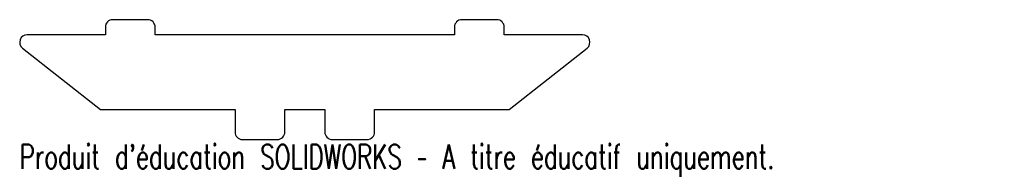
# Model space of a CAD drawing. Header units: millimetres. Extents: x -57 to 140, y -13 to 18.
import ezdxf

# ---------------------------------------------------------------- set-up
doc = ezdxf.new("R2010")
doc.units = ezdxf.units.MM
doc.styles.add('SLDTEXTSTYLE0', font='TXT', dxfattribs={"width": 0.7, "bigfont": 'bigfont'})

msp = doc.modelspace()

# ---------------------------------------------------------------- linework, layer by layer
at = {"color": 7, "linetype": 'Continuous', "lineweight": 25}
for p, q in [((-31.5, 18), (-38.5, 18)), ((38.5, 18), (31.5, 18)), ((-40, 16.5), (-40, 15)), ((-30, 15), (-30, 16.5)), ((30, 16.5), (30, 15)), ((40, 15), (40, 16.5)), ((-40, 15), (-55.68, 15)), ((30, 15), (-30, 15)), ((55.68, 15), (40, 15)), ((-56.61, 12.32), (-41, 0)), ((41, 0), (56.61, 12.32)), ((-41, 0), (-14, 0)), ((-14, 0), (-14, -4.5)), ((-4, 0), (4, 0)), ((-4, -4.5), (-4, 0)), ((4, 0), (4, -4.5)), ((14, 0), (41, 0)), ((14, -4.5), (14, 0)), ((-12.5, -6), (-5.5, -6)), ((5.5, -6), (12.5, -6))]:
    msp.add_line(p, q, dxfattribs=at)
for centre, start, end in [((-38.5, 16.5), 90, 180), ((-31.5, 16.5), 0, 90), ((31.5, 16.5), 90, 180), ((38.5, 16.5), 0, 90), ((-55.68, 13.5), 90, 231.7098), ((55.68, 13.5), 308.2902, 90), ((-12.5, -4.5), 180, 270), ((-5.5, -4.5), 270, 0), ((5.5, -4.5), 180, 270), ((12.5, -4.5), 270, 0)]:
    msp.add_arc(centre, 1.5, start, end, dxfattribs=at)

# ---------------------------------------------------------------- texts
at = {"color": 7, "linetype": 'Continuous', "insert": (-57.18, -7.02), "char_height": 4.8336, "attachment_point": 1, "style": 'SLDTEXTSTYLE0'}
msp.add_mtext("Produit d'éducation SOLIDWORKS – A titre éducatif uniquement.", dxfattribs=at)

doc.saveas('drawing.dxf')
